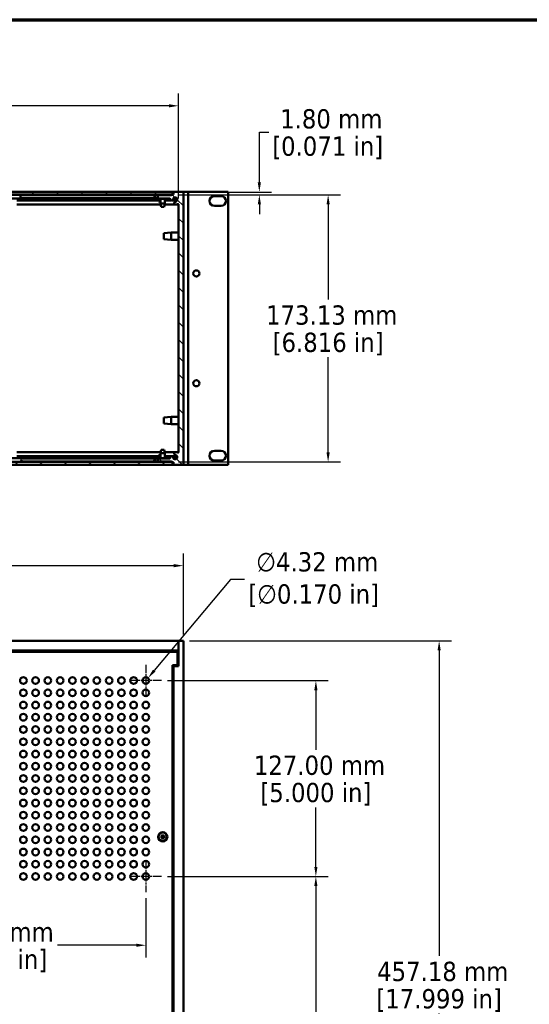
# Model space of a CAD drawing. Header units: millimetres. Extents: x 32 to 2127, y 63 to 1334.
# Tile 7 of 16: x 623 to 953, y 695 to 1334. Entities that reach past the tile are written whole.
import ezdxf

# ---------------------------------------------------------------- set-up
doc = ezdxf.new("R2010")
doc.units = ezdxf.units.MM
doc.header["$LTSCALE"] = 2.5
doc.linetypes.add('CHAIN', pattern=[0.7087, 0.4724, -0.0591, 0.1181, -0.0591])
for name, color, linetype, lineweight in [('Border (ANSI)', 7, 'Continuous', 70), ('Center Mark (ANSI)', 7, 'Continuous', 25), ('Dimension (ANSI)', 7, 'Continuous', 25), ('Hatch (ANSI)', 7, 'Continuous', 18), ('Visible (ANSI)', 7, 'Continuous', 50)]:
    doc.layers.add(name, color=color, linetype=linetype, lineweight=lineweight)
doc.styles.add('Note Text (ANSI)', font='tahoma.ttf')
doc.dimstyles.new('Default - mm (ANSI)', dxfattribs={"dimscale": 2.5, "dimtxt": 5, "dimasz": 2.5, "dimexe": 3.175, "dimexo": 1.6002, "dimgap": 0.8, "dimtad": 0, "dimtih": 1, "dimtoh": 1, "dimrnd": 1e-08, "dimzin": 0, "dimdsep": 46, "dimtxsty": 'Note Text (ANSI)', "dimcen": 0.09, "dimdle": 10, "dimclrd": 256, "dimclre": 256, "dimclrt": 256, "dimadec": 1, "dimazin": 0, "dimtfac": 0.6096, "dimtofl": 0, "dimtmove": 0, "dimatfit": 3, "dimldrblk": 'Filled-1', "dimfxl": 1, "dimtolj": 1, "dimtzin": 0, "dimlwd": -1, "dimlwe": -1, "dimarcsym": 0})

# ---------------------------------------------------------------- blocks, each defined once
blk = doc.blocks.new('*D12')
at = {"layer": 'Defpoints', "color": 0, "transparency": 16777216}
for p in [(729.2, 930.92), (729.2, 473.74), (894.82, 473.74)]:
    blk.add_point(p, dxfattribs=at)
at = {"layer": 'Dimension (ANSI)', "transparency": 16777216}
for p, q in [((733.2, 930.92), (902.76, 930.92)), ((894.82, 924.67), (894.82, 726.69)), ((894.82, 479.99), (894.82, 689.26)), ((733.2, 473.74), (902.76, 473.74))]:
    blk.add_line(p, q, dxfattribs=at)
for points in [[(893.78, 924.67), (895.87, 924.67), (894.82, 930.92)], [(893.78, 479.99), (895.87, 479.99), (894.82, 473.74)]]:
    blk.add_solid(points, dxfattribs=at)
at = {"layer": 'Dimension (ANSI)', "transparency": 16777216, "char_height": 12.5, "attachment_point": 5, "style": 'Note Text (ANSI)'}
for s, insert in [('\\A1; 457.18 mm', (894.82, 716.51)), ('\\A1;[17.999 in]', (894.82, 697.8))]:
    blk.add_mtext(s, dxfattribs=dict(at, insert=insert))
blk = doc.blocks.new('Filled-1')
at = {"color": 0}
for p, q in [((0, 0), (-1, 0.33)), ((-1, 0.33), (-1, -0.33)), ((-1, 0), (0, 0)), ((-1, -0.33), (0, 0))]:
    blk.add_line(p, q, dxfattribs=at)
at = {"color": 0, "flags": 128}
blk.add_lwpolyline([(-1, -0.33), (0, 0), (-1, 0.33), (-1, -0.33)], dxfattribs=at)
at = {"color": 0}
blk.add_solid([(-1, -0.33), (0, 0), (-1, 0.33), (-1, -0.33)], dxfattribs=at)
blk = doc.blocks.new('Borders Default Border')
at = {"layer": 'Border (ANSI)', "flags": 128}
blk.add_lwpolyline([(12.7, 25.4), (12.7, 533.4), (850.9, 533.4), (850.9, 25.4), (12.7, 25.4)], dxfattribs=at)
blk = doc.blocks.new('*D17')
at = {"layer": 'Defpoints', "color": 0, "transparency": 16777216}
for p in [(729.2, 979.62), (307.55, 930.92), (729.2, 930.92)]:
    blk.add_point(p, dxfattribs=at)
at = {"layer": 'Dimension (ANSI)', "transparency": 16777216}
for p, q in [((307.55, 934.92), (307.55, 987.56)), ((729.2, 934.92), (729.2, 987.56)), ((307.55, 979.62), (291.82, 979.62)), ((722.95, 979.62), (313.8, 979.62))]:
    blk.add_line(p, q, dxfattribs=at)
for points in [[(313.8, 980.66), (313.8, 978.58), (307.55, 979.62)], [(722.95, 980.66), (722.95, 978.58), (729.2, 979.62)]]:
    blk.add_solid(points, dxfattribs=at)
at = {"layer": 'Dimension (ANSI)', "transparency": 16777216, "char_height": 12.5, "attachment_point": 5, "style": 'Note Text (ANSI)'}
for s, insert in [('\\A1; 421.65 mm', (244.48, 988.13)), ('\\A1;[16.600 in]', (244.48, 969.45))]:
    blk.add_mtext(s, dxfattribs=dict(at, insert=insert))
blk = doc.blocks.new('*D19')
at = {"layer": 'Defpoints', "color": 0, "transparency": 16777216}
for p in [(726.03, 1277.7), (310.73, 1213.64), (726.03, 1213.64)]:
    blk.add_point(p, dxfattribs=at)
at = {"layer": 'Dimension (ANSI)', "transparency": 16777216}
for p, q in [((310.73, 1217.65), (310.73, 1285.63)), ((726.03, 1217.65), (726.03, 1285.63)), ((316.98, 1277.7), (471.03, 1277.7)), ((719.78, 1277.7), (565.72, 1277.7))]:
    blk.add_line(p, q, dxfattribs=at)
for points in [[(316.98, 1278.74), (316.98, 1276.65), (310.73, 1277.7)], [(719.78, 1278.74), (719.78, 1276.65), (726.03, 1277.7)]]:
    blk.add_solid(points, dxfattribs=at)
at = {"layer": 'Dimension (ANSI)', "transparency": 16777216, "char_height": 12.5, "attachment_point": 5, "style": 'Note Text (ANSI)'}
for s, insert in [('\\A1; 415.30 mm', (518.38, 1286.21)), ('\\A1;[16.350 in]', (518.38, 1267.52))]:
    blk.add_mtext(s, dxfattribs=dict(at, insert=insert))
blk = doc.blocks.new('*D20')
at = {"layer": 'Defpoints', "color": 0, "transparency": 16777216}
for p in [(722.1, 1221.8), (722.1, 1220), (778.38, 1220)]:
    blk.add_point(p, dxfattribs=at)
at = {"layer": 'Dimension (ANSI)', "transparency": 16777216}
for p, q in [((778.38, 1228.05), (778.38, 1260.59)), ((778.38, 1260.59), (784.63, 1260.59)), ((726.1, 1221.8), (786.32, 1221.8)), ((726.1, 1220), (786.32, 1220)), ((778.38, 1213.75), (778.38, 1207.5))]:
    blk.add_line(p, q, dxfattribs=at)
for points in [[(777.34, 1228.05), (779.42, 1228.05), (778.38, 1221.8)], [(777.34, 1213.75), (779.42, 1213.75), (778.38, 1220)]]:
    blk.add_solid(points, dxfattribs=at)
at = {"layer": 'Dimension (ANSI)', "transparency": 16777216, "char_height": 12.5, "attachment_point": 5, "style": 'Note Text (ANSI)'}
for s, insert in [('\\A1; 1.80 mm', (822.64, 1269.13)), ('\\A1;[0.071 in]', (822.64, 1250.42))]:
    blk.add_mtext(s, dxfattribs=dict(at, insert=insert))
blk = doc.blocks.new('*D21')
at = {"layer": 'Defpoints', "color": 0, "transparency": 16777216}
for p in [(722.1, 1220), (722.1, 1046.87), (822.92, 1046.87)]:
    blk.add_point(p, dxfattribs=at)
at = {"layer": 'Dimension (ANSI)', "transparency": 16777216}
for p, q in [((726.1, 1220), (830.86, 1220)), ((822.92, 1213.75), (822.92, 1152.12)), ((822.92, 1053.12), (822.92, 1114.75)), ((726.1, 1046.87), (830.86, 1046.87))]:
    blk.add_line(p, q, dxfattribs=at)
for points in [[(821.88, 1213.75), (823.97, 1213.75), (822.92, 1220)], [(821.88, 1053.12), (823.97, 1053.12), (822.92, 1046.87)]]:
    blk.add_solid(points, dxfattribs=at)
at = {"layer": 'Dimension (ANSI)', "transparency": 16777216, "char_height": 12.5, "attachment_point": 5, "style": 'Note Text (ANSI)'}
for s, insert in [('\\A1; 173.13 mm', (822.92, 1141.95)), ('\\A1;[6.816 in]', (822.92, 1123.26))]:
    blk.add_mtext(s, dxfattribs=dict(at, insert=insert))
blk = doc.blocks.new('*D23')
at = {"layer": 'Defpoints', "color": 0, "transparency": 16777216}
for p in [(331.84, 768.06), (704.91, 768.06), (704.91, 733.6)]:
    blk.add_point(p, dxfattribs=at)
at = {"layer": 'Dimension (ANSI)', "transparency": 16777216}
for p, q in [((331.84, 764.06), (331.84, 725.66)), ((704.91, 764.06), (704.91, 725.66)), ((338.09, 733.6), (553.05, 733.6)), ((698.66, 733.6), (647.73, 733.6))]:
    blk.add_line(p, q, dxfattribs=at)
for points in [[(338.09, 734.64), (338.09, 732.56), (331.84, 733.6)], [(698.66, 734.64), (698.66, 732.56), (704.91, 733.6)]]:
    blk.add_solid(points, dxfattribs=at)
at = {"layer": 'Dimension (ANSI)', "transparency": 16777216, "char_height": 12.5, "attachment_point": 5, "style": 'Note Text (ANSI)'}
for s, insert in [('\\A1; 373.06 mm', (600.39, 742.11)), ('\\A1;[14.687 in]', (600.39, 723.42))]:
    blk.add_mtext(s, dxfattribs=dict(at, insert=insert))
blk = doc.blocks.new('*D26')
at = {"layer": 'Defpoints', "color": 0, "transparency": 16777216}
for p in [(715, 778.16), (815, 778.16), (759.68, 473.74)]:
    blk.add_point(p, dxfattribs=at)
at = {"layer": 'Dimension (ANSI)', "transparency": 16777216}
for p, q in [((719, 778.16), (822.94, 778.16)), ((815, 771.91), (815, 644.64)), ((815, 479.99), (815, 607.26)), ((763.68, 473.74), (822.94, 473.74))]:
    blk.add_line(p, q, dxfattribs=at)
for points in [[(813.96, 771.91), (816.04, 771.91), (815, 778.16)], [(813.96, 479.99), (816.04, 479.99), (815, 473.74)]]:
    blk.add_solid(points, dxfattribs=at)
at = {"layer": 'Dimension (ANSI)', "transparency": 16777216, "char_height": 12.5, "attachment_point": 5, "style": 'Note Text (ANSI)'}
for s, insert in [('\\A1; 304.42 mm', (815, 634.46)), ('\\A1;[11.985 in]', (815, 615.77))]:
    blk.add_mtext(s, dxfattribs=dict(at, insert=insert))
blk = doc.blocks.new('*D27')
at = {"layer": 'Defpoints', "color": 0, "transparency": 16777216}
for p in [(715, 905.16), (815, 905.16), (715, 778.16)]:
    blk.add_point(p, dxfattribs=at)
at = {"layer": 'Dimension (ANSI)', "transparency": 16777216}
for p, q in [((719, 905.16), (822.94, 905.16)), ((815, 898.91), (815, 860.35)), ((815, 784.41), (815, 822.97)), ((719, 778.16), (822.94, 778.16))]:
    blk.add_line(p, q, dxfattribs=at)
for points in [[(813.96, 898.91), (816.04, 898.91), (815, 905.16)], [(813.96, 784.41), (816.04, 784.41), (815, 778.16)]]:
    blk.add_solid(points, dxfattribs=at)
at = {"layer": 'Dimension (ANSI)', "transparency": 16777216, "char_height": 12.5, "attachment_point": 5, "style": 'Note Text (ANSI)'}
for s, insert in [('\\A1; 127.00 mm', (815, 850.17)), ('\\A1;[5.000 in]', (815, 831.48))]:
    blk.add_mtext(s, dxfattribs=dict(at, insert=insert))
blk = doc.blocks.new('*D28')
at = {"layer": 'Defpoints', "color": 0, "transparency": 16777216}
for p in [(706.29, 906.81), (703.52, 903.5)]:
    blk.add_point(p, dxfattribs=at)
at = {"layer": 'Dimension (ANSI)', "transparency": 16777216}
for p, q in [((759.62, 970.56), (710.3, 911.61)), ((768.72, 970.56), (759.62, 970.56)), ((704.68, 905.16), (705.13, 905.16)), ((704.91, 904.93), (704.91, 905.38))]:
    blk.add_line(p, q, dxfattribs=at)
blk.add_solid([(709.5, 912.28), (711.1, 910.94), (706.29, 906.81)], dxfattribs=at)
at = {"layer": 'Dimension (ANSI)', "transparency": 16777216, "insert": (813.52, 970.56), "char_height": 12.5, "attachment_point": 5, "style": 'Note Text (ANSI)'}
blk.add_mtext('\\A1; ∅4.32 mm\\P[∅0.170 in]', dxfattribs=at)

msp = doc.modelspace()

# ---------------------------------------------------------------- hatches: boundary and pattern name
at = {"layer": 'Hatch (ANSI)'}
h = msp.add_hatch(dxfattribs=at)
h.set_pattern_fill('ANSI31', color=256, scale=63.5, angle=105, style=0)
h.set_pattern_definition([(150, (0, 0), (-3.96875, -6.874077), [])])
h.paths.add_polyline_path([(314.6502, 1221.8001), (314.6502, 1220.125), (314.6502, 1220.0001), (315.1702, 1220.0001), (721.5802, 1220.0001), (722.1002, 1220.0001), (722.1002, 1220.125), (722.1002, 1221.8001)])
h = msp.add_hatch(dxfattribs=at)
h.set_pattern_fill('ANSI31', color=256, scale=63.5, angle=90, style=0)
h.set_pattern_definition([(135, (0, 0), (-5.61266, -5.61266), [])])
edge = h.paths.add_edge_path()
edge.add_line((722.8502, 1046.745), (722.8502, 1044.916))
edge.add_line((722.8502, 1044.916), (729.2002, 1044.916))
edge.add_line((729.2002, 1044.916), (729.2002, 1221.954))
edge.add_line((729.2002, 1221.954), (722.8502, 1221.954))
edge.add_line((722.8502, 1221.954), (722.8502, 1220.125))
edge.add_line((722.8502, 1220.125), (722.1002, 1220.125))
edge.add_line((722.1002, 1220.125), (721.5802, 1220.125))
edge.add_line((721.5802, 1220.125), (721.5802, 1220.0001))
edge.add_line((721.5802, 1220.0001), (721.5802, 1219.744))
edge.add_line((721.5802, 1219.744), (712.6902, 1219.744))
edge.add_line((712.6902, 1219.744), (712.6902, 1217.712))
edge.add_line((712.6902, 1217.712), (720.1889, 1217.712))
edge.add_ellipse((720.1889, 1217.331), major_axis=(0, 0.381), ratio=1, start_angle=267.543268, end_angle=360, ccw=False)
edge.add_ellipse((721.5339, 1217.2733), major_axis=(-0.9643, 0.0414), ratio=1, start_angle=0, end_angle=173.3396778)
edge.add_ellipse((723.8662, 1216.899), major_axis=(-1.3794, 0.2214), ratio=1, start_angle=108.2341086, end_angle=360, ccw=False)
edge.add_ellipse((724.2405, 1214.5666), major_axis=(-0.1529, 0.953), ratio=1, start_angle=0, end_angle=180)
edge.add_ellipse((723.8662, 1216.899), major_axis=(0.5272, -3.2854), ratio=1, start_angle=0, end_angle=19.5325667)
edge.add_ellipse((725.6442, 1213.6446), major_axis=(-0.1827, 0.3344), ratio=1, start_angle=241.350379, end_angle=360, ccw=False)
edge.add_line((726.0252, 1213.6446), (726.0252, 1053.2254))
edge.add_ellipse((725.6442, 1053.2254), major_axis=(0.381, 0), ratio=1, start_angle=241.350379, end_angle=360, ccw=False)
edge.add_ellipse((723.8662, 1049.971), major_axis=(1.5953, 2.92), ratio=1, start_angle=0, end_angle=19.5325667)
edge.add_ellipse((724.2405, 1052.3034), major_axis=(0.1529, 0.953), ratio=1, start_angle=0, end_angle=180)
edge.add_ellipse((723.8662, 1049.971), major_axis=(0.2214, 1.3794), ratio=1, start_angle=108.2341086, end_angle=360, ccw=False)
edge.add_ellipse((721.5339, 1049.5967), major_axis=(0.953, 0.1529), ratio=1, start_angle=0, end_angle=173.3396778)
edge.add_ellipse((720.1889, 1049.539), major_axis=(0.3806, 0.0163), ratio=1, start_angle=267.543268, end_angle=360, ccw=False)
edge.add_line((720.1889, 1049.158), (712.6902, 1049.158))
edge.add_line((712.6902, 1049.158), (712.6902, 1047.126))
edge.add_line((712.6902, 1047.126), (721.5802, 1047.126))
edge.add_line((721.5802, 1047.126), (721.5802, 1046.8699))
edge.add_line((721.5802, 1046.8699), (721.5802, 1046.745))
edge.add_line((721.5802, 1046.745), (722.1002, 1046.745))
edge.add_line((722.1002, 1046.745), (722.8502, 1046.745))
h = msp.add_hatch(dxfattribs=at)
h.set_pattern_fill('ANSI31', color=256, scale=63.5, angle=-15, style=0)
h.set_pattern_definition([(30, (0, 0), (-3.96875, 6.874077), [])])
h.paths.add_polyline_path([(722.1002, 1045.0699), (722.1002, 1046.745), (722.1002, 1046.8699), (721.5802, 1046.8699), (315.1702, 1046.8699), (314.6502, 1046.8699), (314.6502, 1046.745), (314.6502, 1045.0699)])

# ---------------------------------------------------------------- linework, layer by layer
at = {"layer": 'Center Mark (ANSI)', "linetype": 'CHAIN', "ltscale": 4.486989}
for p, q in [((704.9065, 915.2552), (704.9065, 895.0622)), ((715.003, 905.1587), (694.81, 905.1587)), ((704.9065, 788.2552), (704.9065, 768.0622)), ((715.003, 778.1587), (694.81, 778.1587))]:
    msp.add_line(p, q, dxfattribs=at)
at = {"layer": 'Visible (ANSI)'}
for p, q in [((310.7252, 1221.967), (726.0252, 1221.967)), ((722.1002, 1221.8001), (314.6502, 1221.8001)), ((314.6502, 1220.0001), (722.1002, 1220.0001)), ((623.766, 1219.757), (623.7156, 1219.757)), ((623.766, 1219.757), (710.9681, 1219.757)), ((624.0771, 1220.0001), (624.0771, 1219.757)), ((712.6902, 1219.744), (711.7397, 1219.744)), ((721.5802, 1219.744), (712.6902, 1219.744)), ((712.6902, 1219.744), (712.6902, 1217.712)), ((719.8897, 1220.0001), (719.8897, 1219.744)), ((719.8897, 1219.757), (721.5802, 1219.757)), ((722.8502, 1220.125), (721.5802, 1220.125)), ((721.5802, 1220.125), (721.5802, 1219.744)), ((722.1002, 1220.0001), (722.1002, 1221.8001)), ((722.1002, 1221.8001), (722.8502, 1221.8001)), ((729.2002, 1221.954), (722.8502, 1221.954)), ((722.8502, 1221.954), (722.8502, 1220.125)), ((726.0252, 1221.954), (726.0252, 1221.967)), ((729.2002, 1221.9636), (730.3752, 1221.9636)), ((729.2002, 1221.9636), (729.2002, 1221.954)), ((729.2002, 1044.916), (729.2002, 1221.954)), ((732.3752, 1221.9636), (730.3752, 1221.9636)), ((732.3752, 1221.9636), (733.3752, 1221.9636)), ((732.3752, 1221.9636), (732.3752, 1044.9256)), ((733.3752, 1221.9636), (758.2045, 1221.9636)), ((749.2402, 1219.1696), (753.6102, 1219.1696)), ((758.2045, 1221.9636), (758.2045, 1044.9256)), ((615.8733, 1217.5009), (623.7156, 1217.5009)), ((714.5307, 1213.6144), (621.2448, 1213.6144)), ((714.3778, 1216.3211), (621.3976, 1216.3211)), ((623.7156, 1217.757), (623.766, 1217.757)), ((624.0771, 1217.5009), (623.7156, 1217.5009)), ((623.766, 1217.725), (710.9763, 1217.725)), ((624.0771, 1217.725), (624.0771, 1217.5009)), ((711.7108, 1217.4879), (711.7397, 1217.4879)), ((711.7397, 1217.744), (712.6902, 1217.744)), ((719.8897, 1217.4879), (711.7397, 1217.4879)), ((712.6902, 1217.712), (720.1889, 1217.712)), ((713.3252, 1215.5531), (713.3252, 1216.3211)), ((713.3252, 1215.5531), (714.0874, 1215.4693)), ((714.3778, 1217.4879), (714.3778, 1214.3833)), ((714.3778, 1214.3833), (717.2226, 1214.3833)), ((714.7969, 1212.2751), (714.3778, 1214.3833)), ((716.8035, 1212.2751), (717.2226, 1214.3833)), ((724.0826, 1213.6144), (717.0698, 1213.6144)), ((717.2226, 1217.4879), (717.2226, 1214.3833)), ((721.376, 1216.3211), (717.2226, 1216.3211)), ((719.8897, 1217.712), (719.8897, 1217.4879)), ((725.1381, 1216.3211), (721.6917, 1216.3211)), ((722.7396, 1217.725), (724.9929, 1217.725)), ((726.0252, 1213.6144), (724.3985, 1213.6144)), ((726.0252, 1213.6446), (726.0252, 1053.2254)), ((753.6102, 1212.8196), (749.2402, 1212.8196)), ((716.8035, 1212.2751), (714.7969, 1212.2751)), ((716.5002, 1195.0396), (721.2754, 1195.573)), ((716.5002, 1191.2804), (716.5002, 1195.0396)), ((721.2754, 1195.573), (721.2754, 1190.747)), ((726.0252, 1195.573), (721.2754, 1195.573)), ((716.5002, 1191.2804), (721.2754, 1190.747)), ((726.0252, 1190.747), (721.2754, 1190.747)), ((716.5002, 1075.6088), (721.2754, 1076.1422)), ((716.5002, 1071.8496), (716.5002, 1075.6088)), ((721.2754, 1076.1422), (721.2754, 1071.3162)), ((726.0252, 1076.1422), (721.2754, 1076.1422)), ((716.5002, 1071.8496), (721.2754, 1071.3162)), ((726.0252, 1071.3162), (721.2754, 1071.3162)), ((621.2396, 1053.2816), (714.5358, 1053.2816)), ((714.7969, 1054.5949), (714.3778, 1052.4867)), ((714.7969, 1054.5949), (716.8035, 1054.5949)), ((716.8035, 1054.5949), (717.2226, 1052.4867)), ((717.0646, 1053.2816), (726.0252, 1053.2816)), ((749.2402, 1054.0696), (753.6102, 1054.0696)), ((722.1002, 1046.8699), (314.6502, 1046.8699)), ((624.1594, 1049.3951), (616.3263, 1049.3951)), ((624.1594, 1046.8829), (616.3263, 1046.8829)), ((621.3976, 1050.5749), (714.3778, 1050.5749)), ((624.2064, 1049.171), (710.8784, 1049.171)), ((624.2093, 1047.139), (710.7985, 1047.139)), ((711.8818, 1049.3821), (711.5749, 1049.3821)), ((711.7212, 1047.139), (712.6902, 1047.139)), ((711.8818, 1049.3821), (720.0256, 1049.3821)), ((712.6902, 1049.126), (711.8818, 1049.126)), ((711.8818, 1047.126), (712.6902, 1047.126)), ((720.1889, 1049.158), (712.6902, 1049.158)), ((712.6902, 1049.158), (712.6902, 1047.126)), ((712.6902, 1047.126), (721.5802, 1047.126)), ((713.3252, 1051.3169), (714.3239, 1051.4267)), ((713.3252, 1050.5749), (713.3252, 1051.3169)), ((717.2226, 1052.4867), (714.3778, 1052.4867)), ((714.3778, 1049.3821), (714.3778, 1052.4867)), ((717.2226, 1049.3821), (717.2226, 1052.4867)), ((717.2226, 1050.5749), (725.126, 1050.5749)), ((720.0256, 1049.3821), (720.0256, 1049.158)), ((720.0256, 1049.171), (720.2876, 1049.171)), ((720.0256, 1047.126), (720.0256, 1046.8699)), ((721.5802, 1047.126), (721.5802, 1046.745)), ((721.5802, 1046.745), (722.8502, 1046.745)), ((722.1002, 1045.0699), (722.1002, 1046.8699)), ((722.721, 1049.171), (725.0115, 1049.171)), ((722.8502, 1046.745), (722.8502, 1044.916)), ((753.6102, 1047.7196), (749.2402, 1047.7196)), ((314.6502, 1045.0699), (722.1002, 1045.0699)), ((419.4898, 1044.929), (722.8502, 1044.929)), ((722.8502, 1045.0699), (722.1002, 1045.0699)), ((722.8502, 1044.916), (729.2002, 1044.916)), ((729.2002, 1044.9256), (730.3752, 1044.9256)), ((732.3752, 1044.9256), (730.3752, 1044.9256)), ((732.3752, 1044.9256), (733.3752, 1044.9256)), ((733.3752, 1044.9256), (758.2045, 1044.9256)), ((310.7252, 930.9177), (726.0252, 930.9177)), ((726.0252, 930.9177), (726.0252, 924.5677)), ((726.0252, 930.9177), (729.2002, 930.9177)), ((729.2002, 473.7377), (729.2002, 930.9177)), ((726.0252, 924.5677), (310.7252, 924.5677)), ((725.2752, 923.8277), (311.4752, 923.8277)), ((725.2752, 915.1777), (725.2752, 923.8277)), ((726.0252, 923.2977), (725.2752, 923.2977)), ((726.0252, 914.4177), (726.0252, 924.5677)), ((722.1002, 489.4777), (722.1002, 915.1777)), ((722.1002, 915.1777), (725.2752, 915.1777)), ((722.1002, 914.4177), (722.8502, 914.4177)), ((722.8502, 914.4177), (722.8502, 490.2377)), ((722.8502, 914.4177), (726.0252, 914.4177)), ((714.3003, 804.155), (715.3555, 804.1798)), ((715.3562, 804.1521), (715.105, 804.1483)), ((715.573, 805.4277), (715.5481, 804.3724)), ((715.5796, 804.623), (715.5759, 804.3718)), ((716.0246, 804.3718), (716.0208, 804.623)), ((716.0275, 805.4277), (716.0523, 804.3724)), ((716.4955, 804.1483), (716.2443, 804.1521)), ((717.3002, 804.155), (716.2449, 804.1798)), ((714.3003, 803.7005), (715.3555, 803.6756)), ((715.105, 803.7071), (715.3562, 803.7034)), ((715.573, 802.4278), (715.5481, 803.483)), ((715.5759, 803.4837), (715.5796, 803.2325)), ((716.0208, 803.2325), (716.0246, 803.4837)), ((716.0275, 802.4278), (716.0523, 803.483)), ((716.2443, 803.7034), (716.4955, 803.7071)), ((717.3002, 803.7005), (716.2449, 803.6756))]:
    msp.add_line(p, q, dxfattribs=at)
at = {"layer": 'Visible (ANSI)', "flags": 128}
for points in [[(714.3003, 804.155), (714.3043, 804.1551), (714.3085, 804.1552), (714.3128, 804.1552), (714.3171, 804.1553), (714.3214, 804.1554), (714.3256, 804.1555), (714.3297, 804.1556), (714.3337, 804.1556), (714.3374, 804.1557), (714.3412, 804.1558), (714.345, 804.1558), (714.3487, 804.1559), (714.3524, 804.1559), (714.356, 804.156), (714.3594, 804.156), (714.3626, 804.156), (714.3656, 804.156), (714.3685, 804.1561), (714.3712, 804.1561), (714.3739, 804.1561), (714.3765, 804.1561), (714.3789, 804.1561), (714.3812, 804.1561), (714.3832, 804.156)], [(715.105, 804.1483), (715.0833, 804.1485), (715.061, 804.1487), (715.0382, 804.149), (715.0149, 804.1492), (714.991, 804.1495), (714.9664, 804.1497), (714.9412, 804.15), (714.9154, 804.1503), (714.8889, 804.1505), (714.8616, 804.1508), (714.8336, 804.1511), (714.8049, 804.1514), (714.7753, 804.1517), (714.7448, 804.1521), (714.7135, 804.1524), (714.6812, 804.1528), (714.6479, 804.1531), (714.6136, 804.1535), (714.5783, 804.1539), (714.5418, 804.1543), (714.5041, 804.1547), (714.4651, 804.1551), (714.4249, 804.1556), (714.3832, 804.156)], [(715.5759, 804.3718), (715.5752, 804.358), (715.5738, 804.3445), (715.5715, 804.3312), (715.5685, 804.318), (715.5644, 804.3046), (715.5594, 804.291), (715.5535, 804.2775), (715.5465, 804.2643), (715.5386, 804.2516), (715.5299, 804.2394), (715.5205, 804.2279), (715.5106, 804.2173), (715.5, 804.2074), (715.4885, 804.1981), (715.4764, 804.1894), (715.4636, 804.1815), (715.4504, 804.1745), (715.4369, 804.1685), (715.4234, 804.1635), (715.4099, 804.1595), (715.3968, 804.1564), (715.3835, 804.1542), (715.3699, 804.1527), (715.3562, 804.1521)], [(715.5719, 805.3447), (715.5719, 805.3468), (715.5719, 805.349), (715.5719, 805.3515), (715.5719, 805.354), (715.5719, 805.3567), (715.5719, 805.3595), (715.5719, 805.3623), (715.5719, 805.3653), (715.572, 805.3686), (715.572, 805.372), (715.572, 805.3756), (715.5721, 805.3792), (715.5721, 805.383), (715.5722, 805.3868), (715.5722, 805.3905), (715.5723, 805.3943), (715.5724, 805.3982), (715.5724, 805.4023), (715.5725, 805.4065), (715.5726, 805.4108), (715.5727, 805.4151), (715.5728, 805.4194), (715.5729, 805.4236), (715.573, 805.4277)], [(715.5719, 805.3447), (715.5724, 805.3031), (715.5728, 805.2628), (715.5732, 805.2239), (715.5737, 805.1862), (715.5741, 805.1497), (715.5744, 805.1143), (715.5748, 805.08), (715.5752, 805.0468), (715.5755, 805.0145), (715.5759, 804.9831), (715.5762, 804.9527), (715.5765, 804.9231), (715.5768, 804.8943), (715.5771, 804.8663), (715.5774, 804.8391), (715.5777, 804.8125), (715.578, 804.7867), (715.5782, 804.7615), (715.5785, 804.737), (715.5787, 804.7131), (715.579, 804.6897), (715.5792, 804.6669), (715.5794, 804.6447), (715.5796, 804.623)], [(716.0208, 804.623), (716.021, 804.6447), (716.0212, 804.6669), (716.0215, 804.6897), (716.0217, 804.7131), (716.022, 804.737), (716.0222, 804.7615), (716.0225, 804.7867), (716.0228, 804.8125), (716.023, 804.8391), (716.0233, 804.8663), (716.0236, 804.8943), (716.0239, 804.9231), (716.0242, 804.9527), (716.0246, 804.9831), (716.0249, 805.0145), (716.0253, 805.0468), (716.0256, 805.08), (716.026, 805.1143), (716.0264, 805.1497), (716.0268, 805.1862), (716.0272, 805.2239), (716.0276, 805.2628), (716.0281, 805.3031), (716.0285, 805.3447)], [(716.2443, 804.1521), (716.2305, 804.1527), (716.217, 804.1542), (716.2037, 804.1564), (716.1905, 804.1595), (716.1771, 804.1635), (716.1635, 804.1685), (716.15, 804.1745), (716.1368, 804.1815), (716.1241, 804.1894), (716.1119, 804.1981), (716.1004, 804.2074), (716.0898, 804.2173), (716.0799, 804.2279), (716.0706, 804.2394), (716.0619, 804.2516), (716.054, 804.2643), (716.047, 804.2775), (716.041, 804.291), (716.036, 804.3046), (716.032, 804.318), (716.0289, 804.3312), (716.0267, 804.3445), (716.0252, 804.358), (716.0246, 804.3718)], [(716.0275, 805.4277), (716.0276, 805.4236), (716.0277, 805.4194), (716.0278, 805.4151), (716.0278, 805.4108), (716.0279, 805.4065), (716.028, 805.4023), (716.0281, 805.3982), (716.0282, 805.3943), (716.0282, 805.3905), (716.0283, 805.3868), (716.0283, 805.383), (716.0284, 805.3792), (716.0284, 805.3756), (716.0285, 805.372), (716.0285, 805.3686), (716.0285, 805.3653), (716.0285, 805.3623), (716.0286, 805.3595), (716.0286, 805.3567), (716.0286, 805.354), (716.0286, 805.3515), (716.0286, 805.349), (716.0286, 805.3468), (716.0285, 805.3447)], [(717.2172, 804.156), (717.1756, 804.1556), (717.1353, 804.1551), (717.0964, 804.1547), (717.0587, 804.1543), (717.0222, 804.1539), (716.9868, 804.1535), (716.9525, 804.1531), (716.9193, 804.1528), (716.887, 804.1524), (716.8556, 804.1521), (716.8252, 804.1517), (716.7956, 804.1514), (716.7668, 804.1511), (716.7388, 804.1508), (716.7116, 804.1505), (716.685, 804.1503), (716.6592, 804.15), (716.634, 804.1497), (716.6095, 804.1495), (716.5856, 804.1492), (716.5622, 804.149), (716.5394, 804.1487), (716.5172, 804.1485), (716.4955, 804.1483)], [(717.2172, 804.156), (717.2193, 804.1561), (717.2215, 804.1561), (717.224, 804.1561), (717.2265, 804.1561), (717.2292, 804.1561), (717.232, 804.1561), (717.2348, 804.156), (717.2378, 804.156), (717.2411, 804.156), (717.2445, 804.156), (717.2481, 804.1559), (717.2517, 804.1559), (717.2555, 804.1558), (717.2593, 804.1558), (717.263, 804.1557), (717.2668, 804.1556), (717.2707, 804.1556), (717.2748, 804.1555), (717.279, 804.1554), (717.2833, 804.1553), (717.2876, 804.1552), (717.2919, 804.1552), (717.2961, 804.1551), (717.3002, 804.155)], [(714.3832, 803.6994), (714.3812, 803.6994), (714.3789, 803.6994), (714.3765, 803.6994), (714.3739, 803.6994), (714.3712, 803.6994), (714.3685, 803.6994), (714.3656, 803.6994), (714.3626, 803.6994), (714.3594, 803.6995), (714.356, 803.6995), (714.3524, 803.6995), (714.3487, 803.6996), (714.345, 803.6996), (714.3412, 803.6997), (714.3374, 803.6997), (714.3337, 803.6998), (714.3297, 803.6999), (714.3256, 803.6999), (714.3214, 803.7), (714.3171, 803.7001), (714.3128, 803.7002), (714.3085, 803.7003), (714.3043, 803.7004), (714.3003, 803.7005)], [(714.3832, 803.6994), (714.4249, 803.6999), (714.4651, 803.7003), (714.5041, 803.7007), (714.5418, 803.7012), (714.5783, 803.7016), (714.6136, 803.7019), (714.6479, 803.7023), (714.6812, 803.7027), (714.7135, 803.703), (714.7448, 803.7034), (714.7753, 803.7037), (714.8049, 803.704), (714.8336, 803.7043), (714.8616, 803.7046), (714.8889, 803.7049), (714.9154, 803.7052), (714.9412, 803.7055), (714.9664, 803.7057), (714.991, 803.706), (715.0149, 803.7062), (715.0382, 803.7065), (715.061, 803.7067), (715.0833, 803.7069), (715.105, 803.7071)], [(715.3562, 803.7034), (715.3699, 803.7027), (715.3835, 803.7013), (715.3968, 803.699), (715.4099, 803.696), (715.4234, 803.6919), (715.4369, 803.6869), (715.4504, 803.681), (715.4636, 803.674), (715.4764, 803.6661), (715.4885, 803.6574), (715.5, 803.648), (715.5106, 803.6381), (715.5205, 803.6275), (715.5299, 803.616), (715.5386, 803.6039), (715.5465, 803.5911), (715.5535, 803.5779), (715.5594, 803.5644), (715.5644, 803.5509), (715.5685, 803.5374), (715.5715, 803.5242), (715.5738, 803.511), (715.5752, 803.4974), (715.5759, 803.4837)], [(715.5796, 803.2325), (715.5794, 803.2108), (715.5792, 803.1885), (715.579, 803.1657), (715.5787, 803.1424), (715.5785, 803.1184), (715.5782, 803.0939), (715.578, 803.0687), (715.5777, 803.0429), (715.5774, 803.0164), (715.5771, 802.9891), (715.5768, 802.9611), (715.5765, 802.9324), (715.5762, 802.9028), (715.5759, 802.8723), (715.5755, 802.841), (715.5752, 802.8087), (715.5748, 802.7754), (715.5744, 802.7411), (715.5741, 802.7058), (715.5737, 802.6692), (715.5732, 802.6316), (715.5728, 802.5926), (715.5724, 802.5524), (715.5719, 802.5107)], [(715.573, 802.4278), (715.5729, 802.4318), (715.5728, 802.436), (715.5727, 802.4403), (715.5726, 802.4446), (715.5725, 802.4489), (715.5724, 802.4531), (715.5724, 802.4572), (715.5723, 802.4612), (715.5722, 802.4649), (715.5722, 802.4687), (715.5721, 802.4725), (715.5721, 802.4762), (715.572, 802.4799), (715.572, 802.4835), (715.572, 802.4869), (715.5719, 802.4901), (715.5719, 802.4931), (715.5719, 802.496), (715.5719, 802.4987), (715.5719, 802.5014), (715.5719, 802.504), (715.5719, 802.5064), (715.5719, 802.5087), (715.5719, 802.5107)], [(716.0285, 802.5107), (716.0281, 802.5524), (716.0276, 802.5926), (716.0272, 802.6316), (716.0268, 802.6692), (716.0264, 802.7058), (716.026, 802.7411), (716.0256, 802.7754), (716.0253, 802.8087), (716.0249, 802.841), (716.0246, 802.8723), (716.0242, 802.9028), (716.0239, 802.9324), (716.0236, 802.9611), (716.0233, 802.9891), (716.023, 803.0164), (716.0228, 803.0429), (716.0225, 803.0687), (716.0222, 803.0939), (716.022, 803.1184), (716.0217, 803.1424), (716.0215, 803.1657), (716.0212, 803.1885), (716.021, 803.2108), (716.0208, 803.2325)], [(716.0246, 803.4837), (716.0252, 803.4974), (716.0267, 803.511), (716.0289, 803.5242), (716.032, 803.5374), (716.036, 803.5509), (716.041, 803.5644), (716.047, 803.5779), (716.054, 803.5911), (716.0619, 803.6039), (716.0706, 803.616), (716.0799, 803.6275), (716.0898, 803.6381), (716.1004, 803.648), (716.1119, 803.6574), (716.1241, 803.6661), (716.1368, 803.674), (716.15, 803.681), (716.1635, 803.6869), (716.1771, 803.6919), (716.1905, 803.696), (716.2037, 803.699), (716.217, 803.7013), (716.2305, 803.7027), (716.2443, 803.7034)], [(716.0285, 802.5107), (716.0286, 802.5087), (716.0286, 802.5064), (716.0286, 802.504), (716.0286, 802.5014), (716.0286, 802.4987), (716.0286, 802.496), (716.0285, 802.4931), (716.0285, 802.4901), (716.0285, 802.4869), (716.0285, 802.4835), (716.0284, 802.4799), (716.0284, 802.4762), (716.0283, 802.4725), (716.0283, 802.4687), (716.0282, 802.4649), (716.0282, 802.4612), (716.0281, 802.4572), (716.028, 802.4531), (716.0279, 802.4489), (716.0278, 802.4446), (716.0278, 802.4403), (716.0277, 802.436), (716.0276, 802.4318), (716.0275, 802.4278)], [(716.4955, 803.7071), (716.5172, 803.7069), (716.5394, 803.7067), (716.5622, 803.7065), (716.5856, 803.7062), (716.6095, 803.706), (716.634, 803.7057), (716.6592, 803.7055), (716.685, 803.7052), (716.7116, 803.7049), (716.7388, 803.7046), (716.7668, 803.7043), (716.7956, 803.704), (716.8252, 803.7037), (716.8556, 803.7034), (716.887, 803.703), (716.9193, 803.7027), (716.9525, 803.7023), (716.9868, 803.7019), (717.0222, 803.7016), (717.0587, 803.7012), (717.0964, 803.7007), (717.1353, 803.7003), (717.1756, 803.6999), (717.2172, 803.6994)], [(717.3002, 803.7005), (717.2961, 803.7004), (717.2919, 803.7003), (717.2876, 803.7002), (717.2833, 803.7001), (717.279, 803.7), (717.2748, 803.6999), (717.2707, 803.6999), (717.2668, 803.6998), (717.263, 803.6997), (717.2593, 803.6997), (717.2555, 803.6996), (717.2517, 803.6996), (717.2481, 803.6995), (717.2445, 803.6995), (717.2411, 803.6995), (717.2378, 803.6994), (717.2348, 803.6994), (717.232, 803.6994), (717.2292, 803.6994), (717.2265, 803.6994), (717.224, 803.6994), (717.2215, 803.6994), (717.2193, 803.6994), (717.2172, 803.6994)]]:
    msp.add_lwpolyline(points, dxfattribs=at)
at = {"layer": 'Visible (ANSI)'}
for centre, radius in [((737.5822, 1169.0046), 1.9939), ((737.5822, 1097.8846), 1.9939), ((625.5315, 905.1587), 2.159), ((633.469, 905.1587), 2.159), ((641.4065, 905.1587), 2.159), ((649.344, 905.1587), 2.159), ((657.2815, 905.1587), 2.159), ((665.219, 905.1587), 2.159), ((673.1565, 905.1587), 2.159), ((681.094, 905.1587), 2.159), ((689.0315, 905.1587), 2.159), ((696.969, 905.1587), 2.159), ((704.9065, 905.1587), 2.159), ((625.5315, 897.2212), 2.159), ((633.469, 897.2212), 2.159), ((641.4065, 897.2212), 2.159), ((649.344, 897.2212), 2.159), ((657.2815, 897.2212), 2.159), ((665.219, 897.2212), 2.159), ((673.1565, 897.2212), 2.159), ((681.094, 897.2212), 2.159), ((689.0315, 897.2212), 2.159), ((696.969, 897.2212), 2.159), ((704.9065, 897.2212), 2.159), ((625.5315, 889.2837), 2.159), ((633.469, 889.2837), 2.159), ((641.4065, 889.2837), 2.159), ((649.344, 889.2837), 2.159), ((657.2815, 889.2837), 2.159), ((665.219, 889.2837), 2.159), ((673.1565, 889.2837), 2.159), ((681.094, 889.2837), 2.159), ((689.0315, 889.2837), 2.159), ((696.969, 889.2837), 2.159), ((704.9065, 889.2837), 2.159), ((625.5315, 881.3462), 2.159), ((633.469, 881.3462), 2.159), ((641.4065, 881.3462), 2.159), ((649.344, 881.3462), 2.159), ((657.2815, 881.3462), 2.159), ((665.219, 881.3462), 2.159), ((673.1565, 881.3462), 2.159), ((681.094, 881.3462), 2.159), ((689.0315, 881.3462), 2.159), ((696.969, 881.3462), 2.159), ((704.9065, 881.3462), 2.159), ((625.5315, 873.4087), 2.159), ((633.469, 873.4087), 2.159), ((641.4065, 873.4087), 2.159), ((649.344, 873.4087), 2.159), ((657.2815, 873.4087), 2.159), ((665.219, 873.4087), 2.159), ((673.1565, 873.4087), 2.159), ((681.094, 873.4087), 2.159), ((689.0315, 873.4087), 2.159), ((696.969, 873.4087), 2.159), ((704.9065, 873.4087), 2.159), ((625.5315, 865.4712), 2.159), ((633.469, 865.4712), 2.159), ((641.4065, 865.4712), 2.159), ((649.344, 865.4712), 2.159), ((657.2815, 865.4712), 2.159), ((665.219, 865.4712), 2.159), ((673.1565, 865.4712), 2.159), ((681.094, 865.4712), 2.159), ((689.0315, 865.4712), 2.159), ((696.969, 865.4712), 2.159), ((704.9065, 865.4712), 2.159), ((625.5315, 857.5337), 2.159), ((633.469, 857.5337), 2.159), ((641.4065, 857.5337), 2.159), ((649.344, 857.5337), 2.159), ((657.2815, 857.5337), 2.159), ((665.219, 857.5337), 2.159), ((673.1565, 857.5337), 2.159), ((681.094, 857.5337), 2.159), ((689.0315, 857.5337), 2.159), ((696.969, 857.5337), 2.159), ((704.9065, 857.5337), 2.159), ((625.5315, 849.5962), 2.159), ((633.469, 849.5962), 2.159), ((641.4065, 849.5962), 2.159), ((649.344, 849.5962), 2.159), ((657.2815, 849.5962), 2.159), ((665.219, 849.5962), 2.159), ((673.1565, 849.5962), 2.159), ((681.094, 849.5962), 2.159), ((689.0315, 849.5962), 2.159), ((696.969, 849.5962), 2.159), ((704.9065, 849.5962), 2.159), ((625.5315, 841.6587), 2.159), ((633.469, 841.6587), 2.159), ((641.4065, 841.6587), 2.159), ((649.344, 841.6587), 2.159), ((657.2815, 841.6587), 2.159), ((665.219, 841.6587), 2.159), ((673.1565, 841.6587), 2.159), ((681.094, 841.6587), 2.159), ((689.0315, 841.6587), 2.159), ((696.969, 841.6587), 2.159), ((704.9065, 841.6587), 2.159), ((625.5315, 833.7212), 2.159), ((633.469, 833.7212), 2.159), ((641.4065, 833.7212), 2.159), ((649.344, 833.7212), 2.159), ((657.2815, 833.7212), 2.159), ((665.219, 833.7212), 2.159), ((673.1565, 833.7212), 2.159), ((681.094, 833.7212), 2.159), ((689.0315, 833.7212), 2.159), ((696.969, 833.7212), 2.159), ((704.9065, 833.7212), 2.159), ((625.5315, 825.7837), 2.159), ((633.469, 825.7837), 2.159), ((641.4065, 825.7837), 2.159), ((649.344, 825.7837), 2.159), ((657.2815, 825.7837), 2.159), ((665.219, 825.7837), 2.159), ((673.1565, 825.7837), 2.159), ((681.094, 825.7837), 2.159), ((689.0315, 825.7837), 2.159), ((696.969, 825.7837), 2.159), ((704.9065, 825.7837), 2.159), ((625.5315, 817.8462), 2.159), ((633.469, 817.8462), 2.159), ((641.4065, 817.8462), 2.159), ((649.344, 817.8462), 2.159), ((657.2815, 817.8462), 2.159), ((665.219, 817.8462), 2.159), ((673.1565, 817.8462), 2.159), ((681.094, 817.8462), 2.159), ((689.0315, 817.8462), 2.159), ((696.969, 817.8462), 2.159), ((704.9065, 817.8462), 2.159), ((625.5315, 809.9087), 2.159), ((633.469, 809.9087), 2.159), ((641.4065, 809.9087), 2.159), ((649.344, 809.9087), 2.159), ((657.2815, 809.9087), 2.159), ((665.219, 809.9087), 2.159), ((673.1565, 809.9087), 2.159), ((681.094, 809.9087), 2.159), ((689.0315, 809.9087), 2.159), ((696.969, 809.9087), 2.159), ((704.9065, 809.9087), 2.159), ((625.5315, 801.9712), 2.159), ((633.469, 801.9712), 2.159), ((641.4065, 801.9712), 2.159), ((649.344, 801.9712), 2.159), ((657.2815, 801.9712), 2.159), ((665.219, 801.9712), 2.159), ((673.1565, 801.9712), 2.159), ((681.094, 801.9712), 2.159), ((689.0315, 801.9712), 2.159), ((696.969, 801.9712), 2.159), ((704.9065, 801.9712), 2.159), ((715.8002, 803.9277), 3), ((715.8002, 803.9277), 2.7146), ((625.5315, 794.0337), 2.159), ((633.469, 794.0337), 2.159), ((641.4065, 794.0337), 2.159), ((649.344, 794.0337), 2.159), ((657.2815, 794.0337), 2.159), ((665.219, 794.0337), 2.159), ((673.1565, 794.0337), 2.159), ((681.094, 794.0337), 2.159), ((689.0315, 794.0337), 2.159), ((696.969, 794.0337), 2.159), ((704.9065, 794.0337), 2.159), ((625.5315, 786.0962), 2.159), ((633.469, 786.0962), 2.159), ((641.4065, 786.0962), 2.159), ((649.344, 786.0962), 2.159), ((657.2815, 786.0962), 2.159), ((665.219, 786.0962), 2.159), ((673.1565, 786.0962), 2.159), ((681.094, 786.0962), 2.159), ((689.0315, 786.0962), 2.159), ((696.969, 786.0962), 2.159), ((704.9065, 786.0962), 2.159), ((625.5315, 778.1587), 2.159), ((633.469, 778.1587), 2.159), ((641.4065, 778.1587), 2.159), ((649.344, 778.1587), 2.159), ((657.2815, 778.1587), 2.159), ((665.219, 778.1587), 2.159), ((673.1565, 778.1587), 2.159), ((681.094, 778.1587), 2.159), ((689.0315, 778.1587), 2.159), ((696.969, 778.1587), 2.159), ((704.9065, 778.1587), 2.159)]:
    msp.add_circle(centre, radius, dxfattribs=at)
for centre, radius, start, end in [((749.2402, 1215.9946), 3.175, 90, 270), ((753.6102, 1215.9946), 3.175, 270, 90), ((720.1889, 1217.331), 0.381, 357.543268, 90), ((721.5339, 1217.2733), 0.9652, 177.543268, 350.8829457), ((723.8662, 1216.899), 1.397, 279.1170543, 170.8829457), ((724.2405, 1214.5666), 0.9652, 99.1170543, 279.1170543), ((723.8662, 1216.899), 3.3274, 279.1170543, 298.649621), ((725.6442, 1213.6446), 0.381, 0, 118.649621), ((724.2405, 1052.3034), 0.9652, 80.8829457, 260.8829457), ((723.8662, 1049.971), 3.3274, 61.350379, 80.8829457), ((725.6442, 1053.2254), 0.381, 241.350379, 0), ((749.2402, 1050.8946), 3.175, 90, 270), ((753.6102, 1050.8946), 3.175, 270, 90), ((720.1889, 1049.539), 0.381, 270, 2.456732), ((721.5339, 1049.5967), 0.9652, 9.1170543, 182.456732), ((723.8662, 1049.971), 1.397, 189.1170543, 80.8829457), ((715.8002, 803.9277), 0.7294, 162.3969204, 197.6030796), ((715.3509, 804.3771), 0.1973, 271.3481777, 358.6518223), ((715.8002, 803.9277), 0.7294, 72.3969204, 107.6030796), ((716.2496, 804.3771), 0.1973, 181.3481777, 268.6518223), ((715.8002, 803.9277), 0.7294, 342.3969204, 17.6030796), ((715.3509, 803.4784), 0.1973, 1.3481777, 88.6518223), ((715.8002, 803.9277), 0.7294, 252.3969204, 287.6030796), ((716.2496, 803.4784), 0.1973, 91.3481777, 178.6518223)]:
    msp.add_arc(centre, radius, start, end, dxfattribs=at)
for centre, major_axis, ratio, start_param, end_param in [((623.7156, 1218.757), (0, -1.2561), 0.0443544, 3.28558832, 6.28318531), ((623.7156, 1218.757), (0, 1), 0.0443544, 0, 3.14159265), ((711.7108, 1218.744), (0, 1.2561), 0.99999319, 0, 3.14159265), ((711.7397, 1218.744), (0, -1.2561), 0.99999319, 3.14159265, 6.28318531), ((711.7397, 1218.744), (0, 1), 0.99999319, 0, 3.14159265), ((624.1594, 1048.139), (0, -1.2561), 0.06567285, 0, 3.14159265), ((711.5749, 1048.126), (0, 1.2561), 0.9992352, 0, 3.14159265), ((711.8818, 1048.126), (0, -1.2561), 0.9992352, 3.14159265, 6.28318531), ((711.8818, 1048.126), (0, 1), 0.9992352, 0, 3.14159265)]:
    msp.add_ellipse(centre, major_axis=major_axis, ratio=ratio, start_param=start_param, end_param=end_param, dxfattribs=at)

# ---------------------------------------------------------------- block references
at = {"xscale": 2.5, "yscale": 2.5, "zscale": 2.5}
msp.add_blockref('Borders Default Border', (0, 0), dxfattribs=at)

# ---------------------------------------------------------------- dimensions: what is measured, and where the dimension line sits
at = {"layer": 'Dimension (ANSI)'}
for base, p1, p2, angle, text, override, picture, middle in [((726.0252, 1277.6954), (310.7252, 1213.6446), (726.0252, 1213.6446), 180, ' <> mm\\X[16.350 in]', {"dimgap": 0.8, "dimtih": 0, "dimtoh": 0, "dimdec": 2, "dimpost": '', "dimtol": 0, "dimlim": 0, "dimtp": 0, "dimtm": 0, "dimtdec": 2, "dimatfit": 1}, '*D19', (518.3752, 1277.6954)), ((778.3808, 1220.0001), (722.1002, 1221.8001), (722.1002, 1220.0001), 90, ' <> mm\\X[0.071 in]', {"dimgap": 0.8, "dimdec": 2, "dimpost": '', "dimtol": 0, "dimlim": 0, "dimtp": 0, "dimtm": 0, "dimtdec": 2, "dimatfit": 1}, '*D20', (822.6365, 1260.5949)), ((822.9243, 1046.8699), (722.1002, 1220.0001), (722.1002, 1046.8699), 270, ' <> mm\\X[6.816 in]', {"dimgap": 0.8, "dimdec": 2, "dimpost": '', "dimtol": 0, "dimlim": 0, "dimtp": 0, "dimtm": 0, "dimtdec": 2, "dimatfit": 1}, '*D21', (822.9243, 1133.435)), ((729.2002, 979.6229), (307.5502, 930.9177), (729.2002, 930.9177), 180, ' <> mm\\X[16.600 in]', {"dimgap": 0.8, "dimtih": 0, "dimtoh": 0, "dimdec": 2, "dimpost": '', "dimtol": 0, "dimlim": 0, "dimtp": 0, "dimtm": 0, "dimtdec": 2, "dimatfit": 2}, '*D17', (244.479, 979.6229)), ((894.8236, 473.7377), (729.2002, 930.9177), (729.2002, 473.7377), 90, ' <> mm\\X[17.999 in]', {"dimgap": 0.8, "dimdec": 2, "dimpost": '', "dimtol": 0, "dimlim": 0, "dimtp": 0, "dimtm": 0, "dimtdec": 2, "dimatfit": 1}, '*D12', (894.8236, 707.9758)), ((815.003, 905.1587), (715.003, 778.1587), (715.003, 905.1587), 90, ' <> mm\\X[5.000 in]', {"dimgap": 0.8, "dimdec": 2, "dimpost": '', "dimtol": 0, "dimlim": 0, "dimtp": 0, "dimtm": 0, "dimtdec": 2, "dimatfit": 1}, '*D27', (815.003, 841.6587)), ((815.003, 778.1587), (759.6802, 473.7377), (715.003, 778.1587), 90, ' <> mm\\X[11.985 in]', {"dimgap": 0.8, "dimdec": 2, "dimpost": '', "dimtol": 0, "dimlim": 0, "dimtp": 0, "dimtm": 0, "dimtdec": 2, "dimatfit": 1}, '*D26', (815.003, 625.9482)), ((704.9065, 733.5996), (331.844, 768.0622), (704.9065, 768.0622), 180, ' <> mm\\X[14.687 in]', {"dimgap": 0.8, "dimtih": 0, "dimtoh": 0, "dimdec": 2, "dimpost": '', "dimtol": 0, "dimlim": 0, "dimtp": 0, "dimtm": 0, "dimtdec": 2, "dimatfit": 1}, '*D23', (600.3895, 733.5996))]:
    dim = msp.add_linear_dim(base=base, p1=p1, p2=p2, angle=angle, text=text, dimstyle='Default - mm (ANSI)', override=override, dxfattribs=at)
    dim.commit()
    dim.dimension.update_dxf_attribs({"geometry": picture, "text_midpoint": middle, "dimtype": 160})
dim = msp.add_diameter_dim_2p(p1=(703.5211, 903.5028), p2=(706.2918, 906.8146), text=' <> mm\\X[∅0.170 in]', dimstyle='Default - mm (ANSI)', override={"dimgap": 0.8, "dimdec": 2, "dimlfac": 1, "dimpost": '', "dimtol": 0, "dimlim": 0, "dimtp": 0, "dimtm": 0, "dimtdec": 2}, dxfattribs=at)
dim.commit()
dim.dimension.update_dxf_attribs({"geometry": '*D28', "text_midpoint": (813.5156, 970.5605), "dimtype": 163})

doc.saveas('drawing.dxf')
